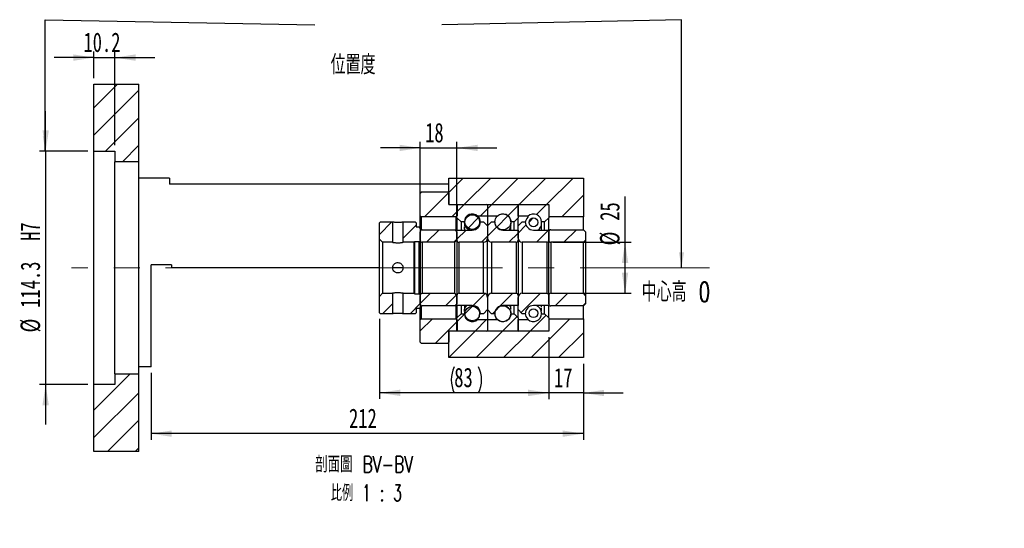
# Paper-space layout 'MBCK25L-H' of a CAD drawing. Header units: millimetres. Extents: x 18 to 332, y 11 to 190.
# Tile 4 of 5: x 171 to 332, y 11 to 94. Entities that reach past the tile are written whole.
import ezdxf

# ---------------------------------------------------------------- set-up
doc = ezdxf.new("R2010")
doc.units = ezdxf.units.MM
doc.linetypes.add('CENTERX2', pattern=[20.32, 12.7, -2.54, 2.54, -2.54])
doc.layers.add('圖層0', color=7, linetype='Continuous')
doc.styles.add('SLDTEXTSTYLE0', font='TXT', dxfattribs={"width": 0.7})
doc.styles.add('SLDTEXTSTYLE1', font='TXT', dxfattribs={"width": 0.7, "bigfont": 'bigfont'})
doc.styles.add('SLDTEXTSTYLE4', font='TXT', dxfattribs={"width": 0.625, "bigfont": 'bigfont'})
doc.dimstyles.new('SLDDIMSTYLE1', dxfattribs={"dimtxt": 0.18, "dimasz": 2.5, "dimexe": 0, "dimexo": 0.0625, "dimgap": 0, "dimtad": 0, "dimtih": 1, "dimtoh": 1, "dimdec": 0, "dimrnd": 1e-09, "dimzin": 0, "dimdsep": 46, "dimtxsty": 'Standard', "dimsah": 1, "dimcen": 0.09, "dimadec": 0, "dimazin": 0, "dimtfac": 2.5, "dimtdec": 0, "dimtofl": 0, "dimtmove": 0, "dimatfit": 3, "dimfxl": 1, "dimfrac": 2, "dimtolj": 1, "dimtzin": 0, "dimarcsym": 0})
doc.dimstyles.new('SLDDIMSTYLE4', dxfattribs={"dimtxt": 3.389974, "dimasz": 2.5, "dimexe": 0, "dimexo": 0.0625, "dimgap": 0.847493, "dimtad": 1, "dimlfac": 3, "dimrnd": 1e-09, "dimzin": 12, "dimdsep": 46, "dimtxsty": 'SLDTEXTSTYLE0', "dimsah": 1, "dimcen": 0.09, "dimadec": 0, "dimazin": 3, "dimtfac": 1, "dimtmove": 0, "dimatfit": 0, "dimfxl": 1, "dimfrac": 2, "dimtolj": 1, "dimtzin": 12, "dimarcsym": 0})
doc.dimstyles.new('SLDDIMSTYLE5', dxfattribs={"dimtxt": 3.389974, "dimasz": 2.5, "dimexe": 0, "dimexo": 0.0625, "dimgap": 0.847493, "dimtad": 1, "dimdec": 1, "dimlfac": 3, "dimrnd": 1e-09, "dimzin": 12, "dimdsep": 46, "dimtxsty": 'SLDTEXTSTYLE0', "dimsah": 1, "dimcen": 0.09, "dimadec": 0, "dimazin": 3, "dimtfac": 1, "dimtdec": 1, "dimtmove": 0, "dimatfit": 0, "dimfxl": 1, "dimfrac": 2, "dimtolj": 1, "dimtzin": 12, "dimarcsym": 0})
doc.dimstyles.new('SLDDIMSTYLE6', dxfattribs={"dimtxt": 3.389974, "dimasz": 2.5, "dimexe": 0, "dimexo": 0.0625, "dimgap": 0.847493, "dimtad": 1, "dimlfac": 3, "dimrnd": 1e-09, "dimzin": 12, "dimdsep": 46, "dimtxsty": 'SLDTEXTSTYLE0', "dimsah": 1, "dimcen": 0.09, "dimadec": 0, "dimazin": 3, "dimtfac": 1, "dimtofl": 0, "dimtmove": 0, "dimatfit": 3, "dimfxl": 1, "dimfrac": 2, "dimtolj": 1, "dimtzin": 12, "dimarcsym": 0})

# ---------------------------------------------------------------- blocks, each defined once
blk = doc.blocks.new('_D_61')
at = {"layer": '圖層0', "color": 7}
for p, q in [((175.34, 72.87), (175.34, 79.39)), ((182.24, 72.87), (174.34, 72.87)), ((175.34, 72.87), (175.34, 34.77)), ((182.24, 34.77), (174.34, 34.77)), ((175.34, 34.77), (175.34, 28.25))]:
    blk.add_line(p, q, dxfattribs=at)
for points in [[(175.34, 72.87), (175.86, 76.26), (174.82, 76.26)], [(175.34, 34.77), (174.82, 31.38), (175.86, 31.38)]]:
    blk.add_solid(points, dxfattribs=at)
at = {"layer": '圖層0', "color": 7, "char_height": 3.175, "attachment_point": 1, "rotation": 90, "style": 'SLDTEXTSTYLE0'}
for s, insert in [('H7', (171.24, 58.21)), ('114.3', (171.24, 47.28)), ('%%c', (171.24, 43.26))]:
    blk.add_mtext(s, dxfattribs=dict(at, insert=insert))
blk = doc.blocks.new('_D_62')
at = {"layer": '圖層0', "color": 7}
for p, q in [((183.24, 84.82), (183.24, 89.15)), ((186.64, 73.87), (186.64, 89.15)), ((183.24, 88.15), (176.72, 88.15)), ((183.24, 88.15), (186.64, 88.15)), ((186.64, 88.15), (193.16, 88.15))]:
    blk.add_line(p, q, dxfattribs=at)
for points in [[(183.24, 88.15), (179.85, 88.68), (179.85, 87.63)], [(186.64, 88.15), (190.03, 87.63), (190.03, 88.68)]]:
    blk.add_solid(points, dxfattribs=at)
at = {"layer": '圖層0', "color": 7, "insert": (181.52, 92.25), "char_height": 3.175, "attachment_point": 1, "style": 'SLDTEXTSTYLE0'}
blk.add_mtext('10.2', dxfattribs=at)
blk = doc.blocks.new('_D_63')
at = {"layer": '圖層0', "color": 7}
for p, q in [((236.57, 60.7), (236.57, 74.4)), ((242.57, 60.7), (242.57, 74.4)), ((236.57, 73.4), (230.05, 73.4)), ((236.57, 73.4), (242.57, 73.4)), ((242.57, 73.4), (249.09, 73.4))]:
    blk.add_line(p, q, dxfattribs=at)
for points in [[(236.57, 73.4), (233.18, 73.92), (233.18, 72.88)], [(242.57, 73.4), (245.96, 72.88), (245.96, 73.92)]]:
    blk.add_solid(points, dxfattribs=at)
at = {"layer": '圖層0', "color": 7, "insert": (237.37, 77.49), "char_height": 3.175, "attachment_point": 1, "style": 'SLDTEXTSTYLE0'}
blk.add_mtext('18', dxfattribs=at)
blk = doc.blocks.new('_D_64')
at = {"layer": '圖層0', "color": 7}
for p, q in [((270.05, 57.99), (270.05, 65.48)), ((258.24, 57.99), (271.05, 57.99)), ((270.05, 49.65), (270.05, 57.99)), ((258.24, 49.65), (271.05, 49.65))]:
    blk.add_line(p, q, dxfattribs=at)
for points in [[(270.05, 57.99), (269.52, 54.6), (270.57, 54.6)], [(270.05, 49.65), (270.57, 53.04), (269.52, 53.04)]]:
    blk.add_solid(points, dxfattribs=at)
at = {"layer": '圖層0', "color": 7, "char_height": 3.175, "attachment_point": 1, "rotation": 90, "style": 'SLDTEXTSTYLE0'}
for s, insert in [('25', (265.95, 61.5)), ('%%c', (265.95, 57.48))]:
    blk.add_mtext(s, dxfattribs=dict(at, insert=insert))
blk = doc.blocks.new('_D_65')
at = {"layer": '圖層0', "color": 7}
for p, q in [((229.91, 45.49), (229.91, 32.4)), ((257.57, 42.49), (257.57, 32.4)), ((257.57, 33.4), (229.91, 33.4))]:
    blk.add_line(p, q, dxfattribs=at)
for centre, start, end in [((246.37, 35.52), 153.4349, 206.5651), ((241.87, 35.52), 333.4349, 26.5651)]:
    blk.add_arc(centre, 4.73, start, end, dxfattribs=at)
for points in [[(229.91, 33.4), (233.3, 32.88), (233.3, 33.92)], [(257.57, 33.4), (254.18, 33.92), (254.18, 32.88)]]:
    blk.add_solid(points, dxfattribs=at)
at = {"layer": '圖層0', "color": 7, "insert": (242.13, 37.5), "char_height": 3.175, "attachment_point": 1, "style": 'SLDTEXTSTYLE0'}
blk.add_mtext('83', dxfattribs=at)
blk = doc.blocks.new('_D_66')
at = {"layer": '圖層0', "color": 7}
for p, q in [((257.57, 42.49), (257.57, 32.37)), ((263.24, 38.15), (263.24, 32.37)), ((257.57, 33.37), (251.05, 33.37)), ((263.24, 33.37), (257.57, 33.37)), ((263.24, 33.37), (269.76, 33.37))]:
    blk.add_line(p, q, dxfattribs=at)
for points in [[(257.57, 33.37), (254.18, 33.89), (254.18, 32.85)], [(263.24, 33.37), (266.63, 32.85), (266.63, 33.89)]]:
    blk.add_solid(points, dxfattribs=at)
at = {"layer": '圖層0', "color": 7, "insert": (258.43, 37.46), "char_height": 3.175, "attachment_point": 1, "style": 'SLDTEXTSTYLE0'}
blk.add_mtext('17', dxfattribs=at)
blk = doc.blocks.new('_D_67')
at = {"layer": '圖層0', "color": 7}
for p, q in [((263.24, 38.15), (263.24, 25.73)), ((192.57, 36.65), (192.57, 25.73)), ((263.24, 26.73), (192.57, 26.73))]:
    blk.add_line(p, q, dxfattribs=at)
for points in [[(192.57, 26.73), (195.96, 26.21), (195.96, 27.25)], [(263.24, 26.73), (259.85, 27.25), (259.85, 26.21)]]:
    blk.add_solid(points, dxfattribs=at)
at = {"layer": '圖層0', "color": 7, "insert": (224.93, 30.83), "char_height": 3.175, "attachment_point": 1, "style": 'SLDTEXTSTYLE0'}
blk.add_mtext('212', dxfattribs=at)
blk = doc.blocks.new('SW_NOTE_19')
at = {"layer": '圖層0', "color": 0, "char_height": 2.6458, "attachment_point": 2}
for s, insert, style in [('\\M+19655\\M+196CA\\M+19AA4 BV-BV', (9.88, 3.41), 'SLDTEXTSTYLE1'), ('\\M+194E4\\M+197E1 1 : 3', (10.25, -1.26), 'SLDTEXTSTYLE4')]:
    blk.add_mtext(s, dxfattribs=dict(at, insert=insert, style=style))

psp = doc.layouts.new('MBCK25L-H')

# ---------------------------------------------------------------- hatches: boundary and pattern name
at = {"linetype": 'Continuous', "lineweight": 18}
h = psp.add_hatch(dxfattribs=at)
h.set_pattern_fill('ANSI31', style=0)
edge = h.paths.add_edge_path(flags=0)
edge.add_arc((242.673, 64.0537), 0.1, 90, 180)
edge.add_line((242.573, 64.0537), (242.573, 61.9871))
edge.add_line((242.573, 61.9871), (243.2396, 61.3204))
edge.add_line((243.2396, 61.3204), (243.7813, 61.3204))
edge.add_arc((245.073, 61.3204), 1.2917, 47.348118, 180, ccw=False)
edge.add_line((245.9481, 62.2704), (247.573, 62.2704))
edge.add_line((247.573, 62.2704), (247.573, 64.0537))
edge.add_arc((247.473, 64.0537), 0.1, 0, 90)
edge.add_line((247.473, 64.1537), (242.673, 64.1537))
h = psp.add_hatch(dxfattribs=at)
h.set_pattern_fill('ANSI31', style=0)
edge = h.paths.add_edge_path(flags=0)
edge.add_arc((252.473, 64.0537), 0.1, 0, 90)
edge.add_line((252.473, 64.1537), (247.673, 64.1537))
edge.add_arc((247.673, 64.0537), 0.1, 90, 180)
edge.add_line((247.573, 64.0537), (247.573, 62.2704))
edge.add_line((247.573, 62.2704), (249.1978, 62.2704))
edge.add_arc((250.073, 61.3204), 1.2917, 0, 132.651882, ccw=False)
edge.add_line((251.3646, 61.3204), (251.9063, 61.3204))
edge.add_line((251.9063, 61.3204), (252.573, 61.9871))
edge.add_line((252.573, 61.9871), (252.573, 64.0537))
h = psp.add_hatch(dxfattribs=at)
h.set_pattern_fill('ANSI31', style=0)
edge = h.paths.add_edge_path(flags=0)
edge.add_arc((257.473, 64.0537), 0.1, 0, 90)
edge.add_line((257.473, 64.1537), (252.673, 64.1537))
edge.add_arc((252.673, 64.0537), 0.1, 90, 180)
edge.add_line((252.573, 64.0537), (252.573, 62.2704))
edge.add_line((252.573, 62.2704), (254.1978, 62.2704))
edge.add_arc((255.073, 61.3204), 1.2917, 0, 132.651882, ccw=False)
edge.add_line((256.3646, 61.3204), (256.9063, 61.3204))
edge.add_line((256.9063, 61.3204), (257.573, 61.9871))
edge.add_line((257.573, 61.9871), (257.573, 64.0537))
h = psp.add_hatch(dxfattribs=at)
h.set_pattern_fill('ANSI31', style=0)
h.paths.add_polyline_path([(232.0563, 61.3204), (230.073, 61.3204), (229.9063, 61.1537), (229.9063, 58.4871), (230.4063, 57.9871), (232.0563, 57.9871)], flags=0)
h = psp.add_hatch(dxfattribs=at)
h.set_pattern_fill('ANSI31', style=0)
h.paths.add_polyline_path([(236.4063, 60.4871), (235.9063, 60.4871), (235.9063, 61.1537), (235.7396, 61.3204), (233.7563, 61.3204), (233.7563, 57.9871), (235.573, 57.9871), (235.6563, 58.0704), (236.4063, 58.0704), (236.573, 58.2371), (236.573, 60.3204)], flags=0)
h = psp.add_hatch(dxfattribs=at)
h.set_pattern_fill('ANSI31', style=0)
edge = h.paths.add_edge_path(flags=0)
edge.add_line((247.573, 60.6537), (246.9063, 61.3204))
edge.add_line((246.9063, 61.3204), (246.4063, 61.3204))
edge.add_arc((245.073, 61.3204), 1.3333, 270, 360, ccw=False)
edge.add_line((245.073, 59.9871), (242.573, 59.9871))
edge.add_line((242.573, 59.9871), (242.573, 58.3204))
edge.add_arc((242.9063, 58.3204), 0.3333, 180, 270)
edge.add_line((242.9063, 57.9871), (246.9063, 57.9871))
edge.add_arc((246.9063, 58.6537), 0.6667, 270, 360)
edge.add_line((247.573, 58.6537), (247.573, 60.6537))
h = psp.add_hatch(dxfattribs=at)
h.set_pattern_fill('ANSI31', style=0)
edge = h.paths.add_edge_path(flags=0)
edge.add_arc((245.073, 61.2973), 1.197, 0, 360)
h = psp.add_hatch(dxfattribs=at)
h.set_pattern_fill('ANSI31', style=0)
edge = h.paths.add_edge_path(flags=0)
edge.add_line((248.2396, 61.3204), (247.573, 60.6537))
edge.add_line((247.573, 60.6537), (247.573, 58.6537))
edge.add_arc((248.2396, 58.6537), 0.6667, 180, 270)
edge.add_line((248.2396, 57.9871), (252.2396, 57.9871))
edge.add_arc((252.2396, 58.3204), 0.3333, 270, 360)
edge.add_line((252.573, 58.3204), (252.573, 59.9871))
edge.add_line((252.573, 59.9871), (250.073, 59.9871))
edge.add_arc((250.073, 61.3204), 1.3333, 180, 270, ccw=False)
edge.add_line((248.7396, 61.3204), (248.2396, 61.3204))
h = psp.add_hatch(dxfattribs=at)
h.set_pattern_fill('ANSI31', style=0)
edge = h.paths.add_edge_path(flags=0)
edge.add_arc((250.073, 61.3155), 1.3056, 0, 360)
h = psp.add_hatch(dxfattribs=at)
h.set_pattern_fill('ANSI31', style=0)
edge = h.paths.add_edge_path(flags=0)
edge.add_line((253.2396, 61.3204), (252.573, 60.6537))
edge.add_line((252.573, 60.6537), (252.573, 58.6537))
edge.add_arc((253.2396, 58.6537), 0.6667, 180, 270)
edge.add_line((253.2396, 57.9871), (257.2396, 57.9871))
edge.add_arc((257.2396, 58.3204), 0.3333, 270, 360)
edge.add_line((257.573, 58.3204), (257.573, 59.9871))
edge.add_line((257.573, 59.9871), (255.073, 59.9871))
edge.add_arc((255.073, 61.3204), 1.3333, 180, 270, ccw=False)
edge.add_line((253.7396, 61.3204), (253.2396, 61.3204))
h = psp.add_hatch(dxfattribs=at)
h.set_pattern_fill('ANSI31', style=0)
edge = h.paths.add_edge_path(flags=0)
edge.add_arc((255.073, 61.2365), 0.7261, 0, 360)
h = psp.add_hatch(dxfattribs=at)
h.set_pattern_fill('ANSI31', style=0)
edge = h.paths.add_edge_path(flags=0)
edge.add_line((257.9063, 57.9871), (263.2396, 57.9871))
edge.add_line((263.2396, 57.9871), (263.573, 58.3204))
edge.add_line((263.573, 58.3204), (263.573, 59.7037))
edge.add_line((263.573, 59.7037), (263.2396, 60.0371))
edge.add_line((263.2396, 60.0371), (257.9063, 60.0371))
edge.add_arc((257.9063, 59.7037), 0.3333, 90, 180)
edge.add_line((257.573, 59.7037), (257.573, 58.3204))
edge.add_arc((257.9063, 58.3204), 0.3333, 180, 270)
h = psp.add_hatch(dxfattribs=at)
h.set_pattern_fill('ANSI31', style=0)
h.paths.add_polyline_path([(229.9063, 49.1537), (229.9063, 46.4871), (230.073, 46.3204), (232.0563, 46.3204), (232.0563, 49.6537), (230.4063, 49.6537)], flags=0)
h = psp.add_hatch(dxfattribs=at)
h.set_pattern_fill('ANSI31', style=0)
h.paths.add_polyline_path([(235.9063, 47.1537), (236.4063, 47.1537), (236.573, 47.3204), (236.573, 49.4037), (236.4063, 49.5704), (235.6563, 49.5704), (235.573, 49.6537), (233.7563, 49.6537), (233.7563, 46.3204), (235.7396, 46.3204), (235.9063, 46.4871)], flags=0)
h = psp.add_hatch(dxfattribs=at)
h.set_pattern_fill('ANSI31', style=0)
edge = h.paths.add_edge_path(flags=0)
edge.add_line((246.9063, 46.3204), (247.573, 46.9871))
edge.add_line((247.573, 46.9871), (247.573, 48.9871))
edge.add_arc((246.9063, 48.9871), 0.6667, 360, 450)
edge.add_line((246.9063, 49.6537), (242.9063, 49.6537))
edge.add_arc((242.9063, 49.3204), 0.3333, 90, 180)
edge.add_line((242.573, 49.3204), (242.573, 47.6537))
edge.add_line((242.573, 47.6537), (245.073, 47.6537))
edge.add_arc((245.073, 46.3204), 1.3333, 0, 90, ccw=False)
edge.add_line((246.4063, 46.3204), (246.9063, 46.3204))
h = psp.add_hatch(dxfattribs=at)
h.set_pattern_fill('ANSI31', style=0)
edge = h.paths.add_edge_path(flags=0)
edge.add_line((247.573, 46.9871), (248.2396, 46.3204))
edge.add_line((248.2396, 46.3204), (248.7396, 46.3204))
edge.add_arc((250.073, 46.3204), 1.3333, 90, 180, ccw=False)
edge.add_line((250.073, 47.6537), (252.573, 47.6537))
edge.add_line((252.573, 47.6537), (252.573, 49.3204))
edge.add_arc((252.2396, 49.3204), 0.3333, 0, 90)
edge.add_line((252.2396, 49.6537), (248.2396, 49.6537))
edge.add_arc((248.2396, 48.9871), 0.6667, 90, 180)
edge.add_line((247.573, 48.9871), (247.573, 46.9871))
h = psp.add_hatch(dxfattribs=at)
h.set_pattern_fill('ANSI31', style=0)
edge = h.paths.add_edge_path(flags=0)
edge.add_line((252.573, 46.9871), (253.2396, 46.3204))
edge.add_line((253.2396, 46.3204), (253.7396, 46.3204))
edge.add_arc((255.073, 46.3204), 1.3333, 90, 180, ccw=False)
edge.add_line((255.073, 47.6537), (257.573, 47.6537))
edge.add_line((257.573, 47.6537), (257.573, 49.3204))
edge.add_arc((257.2396, 49.3204), 0.3333, 0, 90)
edge.add_line((257.2396, 49.6537), (253.2396, 49.6537))
edge.add_arc((253.2396, 48.9871), 0.6667, 90, 180)
edge.add_line((252.573, 48.9871), (252.573, 46.9871))
h = psp.add_hatch(dxfattribs=at)
h.set_pattern_fill('ANSI31', style=0)
edge = h.paths.add_edge_path(flags=0)
edge.add_line((263.573, 47.9371), (263.573, 49.3204))
edge.add_line((263.573, 49.3204), (263.2396, 49.6537))
edge.add_line((263.2396, 49.6537), (257.9063, 49.6537))
edge.add_arc((257.9063, 49.3204), 0.3333, 90, 180)
edge.add_line((257.573, 49.3204), (257.573, 47.9371))
edge.add_arc((257.9063, 47.9371), 0.3333, 180, 270)
edge.add_line((257.9063, 47.6037), (263.2396, 47.6037))
edge.add_line((263.2396, 47.6037), (263.573, 47.9371))
h = psp.add_hatch(dxfattribs=at)
h.set_pattern_fill('ANSI31', style=0)
edge = h.paths.add_edge_path(flags=0)
edge.add_arc((245.073, 46.3434), 1.197, 0, 360)
h = psp.add_hatch(dxfattribs=at)
h.set_pattern_fill('ANSI31', style=0)
edge = h.paths.add_edge_path(flags=0)
edge.add_arc((250.073, 46.3253), 1.3056, 0, 360)
h = psp.add_hatch(dxfattribs=at)
h.set_pattern_fill('ANSI31', style=0)
edge = h.paths.add_edge_path(flags=0)
edge.add_arc((255.073, 46.4042), 0.7261, 0, 360)
h = psp.add_hatch(dxfattribs=at)
h.set_pattern_fill('ANSI31', style=0)
edge = h.paths.add_edge_path(flags=0)
edge.add_arc((242.673, 43.5871), 0.1, 180, 270)
edge.add_line((242.673, 43.4871), (247.473, 43.4871))
edge.add_arc((247.473, 43.5871), 0.1, 270, 360)
edge.add_line((247.573, 43.5871), (247.573, 45.3704))
edge.add_line((247.573, 45.3704), (245.9481, 45.3704))
edge.add_arc((245.073, 46.3204), 1.2917, 180, 312.651882, ccw=False)
edge.add_line((243.7813, 46.3204), (243.2396, 46.3204))
edge.add_line((243.2396, 46.3204), (242.573, 45.6537))
edge.add_line((242.573, 45.6537), (242.573, 43.5871))
h = psp.add_hatch(dxfattribs=at)
h.set_pattern_fill('ANSI31', style=0)
edge = h.paths.add_edge_path(flags=0)
edge.add_arc((252.473, 43.5871), 0.1, 270, 360)
edge.add_line((252.573, 43.5871), (252.573, 45.6537))
edge.add_line((252.573, 45.6537), (251.9063, 46.3204))
edge.add_line((251.9063, 46.3204), (251.3646, 46.3204))
edge.add_arc((250.073, 46.3204), 1.2917, 227.348118, 360, ccw=False)
edge.add_line((249.1978, 45.3704), (247.573, 45.3704))
edge.add_line((247.573, 45.3704), (247.573, 43.5871))
edge.add_arc((247.673, 43.5871), 0.1, 180, 270)
edge.add_line((247.673, 43.4871), (252.473, 43.4871))
h = psp.add_hatch(dxfattribs=at)
h.set_pattern_fill('ANSI31', style=0)
edge = h.paths.add_edge_path(flags=0)
edge.add_arc((257.473, 43.5871), 0.1, 270, 360)
edge.add_line((257.573, 43.5871), (257.573, 45.6537))
edge.add_line((257.573, 45.6537), (256.9063, 46.3204))
edge.add_line((256.9063, 46.3204), (256.3646, 46.3204))
edge.add_arc((255.073, 46.3204), 1.2917, 227.348118, 360, ccw=False)
edge.add_line((254.1978, 45.3704), (252.573, 45.3704))
edge.add_line((252.573, 45.3704), (252.573, 43.5871))
edge.add_arc((252.673, 43.5871), 0.1, 180, 270)
edge.add_line((252.673, 43.4871), (257.473, 43.4871))
at = {"layer": '圖層0', "linetype": 'Continuous', "lineweight": 18}
h = psp.add_hatch(dxfattribs=at)
h.set_pattern_fill('ANSI31', color=256, style=0)
h.paths.add_polyline_path([(190.573, 83.8204), (183.2396, 83.8204), (183.2396, 72.8704), (186.6396, 72.8704), (186.6396, 71.1537), (190.573, 71.1537)], flags=0)
h = psp.add_hatch(dxfattribs=at)
h.set_pattern_fill('ANSI31', color=256, style=0)
h.paths.add_polyline_path([(263.2396, 62.1537), (263.2396, 68.4871), (241.2396, 68.4871), (241.2396, 64.1537), (257.573, 64.1537), (257.573, 62.1537)], flags=0)
h = psp.add_hatch(dxfattribs=at)
h.set_pattern_fill('ANSI31', color=256, style=0)
edge = h.paths.add_edge_path(flags=0)
edge.add_line((236.573, 65.9871), (236.573, 62.3204))
edge.add_line((236.573, 62.3204), (236.7396, 62.1537))
edge.add_line((236.7396, 62.1537), (242.4563, 62.1537))
edge.add_line((242.4563, 62.1537), (242.623, 62.3204))
edge.add_line((242.623, 62.3204), (242.623, 63.9871))
edge.add_line((242.623, 63.9871), (242.4563, 64.1537))
edge.add_line((242.4563, 64.1537), (241.373, 64.1537))
edge.add_arc((241.373, 64.2871), 0.1333, 180, 270, ccw=False)
edge.add_line((241.2396, 64.2871), (241.2396, 65.9871))
edge.add_line((241.2396, 65.9871), (241.073, 66.1537))
edge.add_line((241.073, 66.1537), (236.7396, 66.1537))
edge.add_line((236.7396, 66.1537), (236.573, 65.9871))
h = psp.add_hatch(dxfattribs=at)
h.set_pattern_fill('ANSI31', color=256, style=0)
edge = h.paths.add_edge_path(flags=0)
edge.add_line((236.9063, 57.9871), (242.2396, 57.9871))
edge.add_line((242.2396, 57.9871), (242.573, 58.3204))
edge.add_line((242.573, 58.3204), (242.573, 59.7037))
edge.add_line((242.573, 59.7037), (242.2396, 60.0371))
edge.add_line((242.2396, 60.0371), (236.9063, 60.0371))
edge.add_arc((236.9063, 59.7037), 0.3333, 90, 180)
edge.add_line((236.573, 59.7037), (236.573, 58.3204))
edge.add_arc((236.9063, 58.3204), 0.3333, 180, 270)
h = psp.add_hatch(dxfattribs=at)
h.set_pattern_fill('ANSI31', color=256, style=0)
edge = h.paths.add_edge_path(flags=0)
edge.add_line((242.573, 47.9371), (242.573, 49.3204))
edge.add_line((242.573, 49.3204), (242.2396, 49.6537))
edge.add_line((242.2396, 49.6537), (236.9063, 49.6537))
edge.add_arc((236.9063, 49.3204), 0.3333, 90, 180)
edge.add_line((236.573, 49.3204), (236.573, 47.9371))
edge.add_arc((236.9063, 47.9371), 0.3333, 180, 270)
edge.add_line((236.9063, 47.6037), (242.2396, 47.6037))
edge.add_line((242.2396, 47.6037), (242.573, 47.9371))
h = psp.add_hatch(dxfattribs=at)
h.set_pattern_fill('ANSI31', color=256, style=0)
edge = h.paths.add_edge_path(flags=0)
edge.add_line((242.4563, 45.4871), (236.7396, 45.4871))
edge.add_line((236.7396, 45.4871), (236.573, 45.3204))
edge.add_line((236.573, 45.3204), (236.573, 41.6537))
edge.add_line((236.573, 41.6537), (236.7396, 41.4871))
edge.add_line((236.7396, 41.4871), (241.073, 41.4871))
edge.add_line((241.073, 41.4871), (241.2396, 41.6537))
edge.add_line((241.2396, 41.6537), (241.2396, 43.3537))
edge.add_arc((241.373, 43.3537), 0.1333, 90, 180, ccw=False)
edge.add_line((241.373, 43.4871), (242.4563, 43.4871))
edge.add_line((242.4563, 43.4871), (242.623, 43.6537))
edge.add_line((242.623, 43.6537), (242.623, 45.3204))
edge.add_line((242.623, 45.3204), (242.4563, 45.4871))
h = psp.add_hatch(dxfattribs=at)
h.set_pattern_fill('ANSI31', color=256, style=0)
h.paths.add_polyline_path([(263.2396, 39.1537), (263.2396, 45.4871), (257.573, 45.4871), (257.573, 43.4871), (241.2396, 43.4871), (241.2396, 39.1537)], flags=0)
h = psp.add_hatch(dxfattribs=at)
h.set_pattern_fill('ANSI31', color=256, style=0)
h.paths.add_polyline_path([(183.2396, 23.8204), (190.573, 23.8204), (190.573, 36.487), (186.6396, 36.487), (186.6396, 34.7704), (183.2396, 34.7704)], flags=0)

# ---------------------------------------------------------------- linework, layer by layer
at = {"color": 7, "linetype": 'Continuous', "lineweight": 25}
for p, q in [((183.2396, 72.8704), (183.2396, 83.8204)), ((183.2396, 83.8204), (190.573, 83.8204)), ((190.573, 71.1537), (190.573, 83.8204)), ((183.2396, 72.8704), (186.6396, 72.8704)), ((183.2396, 34.7704), (183.2396, 72.8704)), ((186.6396, 72.8704), (186.6396, 71.1537)), ((190.573, 71.1537), (186.6396, 71.1537)), ((186.6396, 36.487), (186.6396, 71.1537)), ((190.573, 36.487), (190.573, 71.1537)), ((195.573, 68.4871), (190.573, 68.4871)), ((195.573, 68.4871), (195.573, 67.4871)), ((241.2396, 64.1537), (241.2396, 68.4871)), ((241.2396, 68.4871), (263.2396, 68.4871)), ((263.2396, 68.4871), (263.2396, 62.1537)), ((241.2396, 67.4871), (195.573, 67.4871)), ((236.7396, 66.1537), (236.573, 65.9871)), ((236.573, 62.3204), (236.573, 65.9871)), ((241.073, 66.1537), (236.7396, 66.1537)), ((241.2396, 65.9871), (241.073, 66.1537)), ((241.2396, 65.9871), (241.2396, 64.287)), ((241.2396, 64.1537), (257.573, 64.1537)), ((241.373, 64.1537), (242.4563, 64.1537)), ((242.623, 63.9871), (242.4563, 64.1537)), ((242.573, 61.987), (242.573, 64.0537)), ((242.623, 63.9871), (242.623, 62.3204)), ((242.673, 64.1537), (247.473, 64.1537)), ((247.573, 64.0537), (247.573, 62.2704)), ((247.673, 64.1537), (252.473, 64.1537)), ((252.573, 62.2704), (252.573, 64.0537)), ((252.573, 64.0537), (252.573, 61.987)), ((252.673, 64.1537), (257.473, 64.1537)), ((257.573, 64.1537), (257.573, 62.1537)), ((257.573, 64.0537), (257.573, 61.987)), ((230.073, 61.3204), (229.9063, 61.1537)), ((230.073, 61.3204), (232.0563, 61.3204)), ((232.0563, 61.3204), (232.0563, 57.9871)), ((233.7563, 57.9871), (233.7563, 61.3204)), ((233.7563, 61.3204), (235.7396, 61.3204)), ((235.9063, 61.1537), (235.7396, 61.3204)), ((236.573, 62.3204), (236.7396, 62.1537)), ((236.573, 60.3204), (236.573, 62.3204)), ((242.4563, 62.1537), (236.7396, 62.1537)), ((236.7396, 62.1537), (236.7396, 59.9924)), ((242.4563, 62.1537), (242.623, 62.3204)), ((242.4563, 59.8204), (242.4563, 62.1537)), ((243.2396, 61.3204), (242.573, 61.987)), ((242.573, 61.987), (242.573, 59.9871)), ((243.2396, 61.3204), (243.2396, 59.9871)), ((243.7813, 61.3204), (243.2396, 61.3204)), ((243.7813, 61.3204), (243.7813, 61.316)), ((245.9481, 62.2704), (245.9481, 62.2646)), ((247.573, 62.2704), (245.9481, 62.2704)), ((246.4063, 61.3204), (246.9063, 61.3204)), ((246.9063, 61.3204), (247.573, 60.6537)), ((247.573, 62.2704), (247.573, 60.6537)), ((249.1978, 62.2704), (247.573, 62.2704)), ((247.573, 60.6537), (248.2396, 61.3204)), ((248.2396, 61.3204), (248.7396, 61.3204)), ((248.7766, 61.1603), (248.7607, 61.0844)), ((251.9063, 61.3204), (251.3646, 61.3204)), ((252.573, 61.987), (251.9063, 61.3204)), ((251.9063, 59.9871), (251.9063, 61.3204)), ((254.1978, 62.2704), (252.573, 62.2704)), ((252.573, 60.6537), (252.573, 61.987)), ((252.573, 60.6537), (253.2396, 61.3204)), ((253.2396, 61.3204), (253.7396, 61.3204)), ((254.1978, 62.0994), (254.1978, 62.2704)), ((256.3646, 61.1725), (256.3646, 61.3204)), ((256.9063, 61.3204), (256.3646, 61.3204)), ((257.573, 61.987), (256.9063, 61.3204)), ((256.9063, 59.9871), (256.9063, 61.3204)), ((263.2396, 62.1537), (257.573, 62.1537)), ((257.573, 59.9871), (257.573, 61.987)), ((263.2396, 60.0371), (263.2396, 62.1537)), ((229.9063, 58.4871), (229.9063, 61.1537)), ((235.9063, 61.1537), (235.9063, 60.4871)), ((235.9063, 60.4871), (236.4063, 60.4871)), ((236.573, 60.3204), (236.4063, 60.4871)), ((236.573, 60.3204), (236.573, 58.2371)), ((236.573, 58.3204), (236.573, 59.7037)), ((236.9063, 60.0371), (242.2396, 60.0371)), ((242.573, 59.7037), (242.2396, 60.0371)), ((242.573, 59.9871), (245.073, 59.9871)), ((242.573, 58.3204), (242.573, 59.9871)), ((242.573, 59.7037), (242.573, 58.3204)), ((243.7813, 60.9666), (243.7813, 60.647)), ((243.7813, 60.1727), (243.7813, 59.9871)), ((247.573, 60.6537), (247.573, 58.6537)), ((250.073, 59.9871), (252.573, 59.9871)), ((251.3646, 60.9571), (251.3646, 61.1251)), ((251.3646, 59.9871), (251.3646, 60.5177)), ((252.573, 58.6537), (252.573, 60.6537)), ((252.573, 59.9871), (252.573, 58.3204)), ((255.073, 59.9871), (257.573, 59.9871)), ((256.2764, 60.4292), (256.2521, 60.4776)), ((256.3646, 59.9871), (256.3646, 60.7693)), ((257.573, 59.9871), (257.573, 58.3204)), ((257.573, 58.3204), (257.573, 59.7037)), ((257.9063, 60.0371), (263.2396, 60.0371)), ((263.573, 59.7037), (263.2396, 60.0371)), ((263.573, 59.7037), (263.573, 58.3204)), ((229.9063, 58.4871), (230.4063, 57.9871)), ((229.9063, 49.1537), (229.9063, 58.4871)), ((230.4063, 57.9871), (230.4063, 49.6537)), ((232.0563, 57.9871), (230.4063, 57.9871)), ((235.573, 57.9871), (233.7563, 57.9871)), ((235.573, 57.9871), (235.6563, 58.0704)), ((235.573, 49.6537), (235.573, 57.9871)), ((236.4063, 58.0704), (235.6563, 58.0704)), ((235.6563, 58.0704), (235.6563, 49.5704)), ((236.4063, 58.0704), (236.573, 58.2371)), ((236.4063, 49.5704), (236.4063, 58.0704)), ((236.573, 58.2371), (236.573, 49.4037)), ((236.9063, 57.9871), (236.9063, 49.6537)), ((242.2396, 57.9871), (236.9063, 57.9871)), ((242.2396, 57.9871), (242.573, 58.3204)), ((242.2396, 49.6537), (242.2396, 57.9871)), ((242.573, 58.3204), (242.573, 49.3204)), ((242.9063, 49.6537), (242.9063, 57.9871)), ((246.9063, 57.9871), (242.9063, 57.9871)), ((246.9063, 49.6537), (246.9063, 57.9871)), ((247.573, 48.9871), (247.573, 58.6537)), ((248.2396, 57.9871), (248.2396, 49.6537)), ((252.2396, 57.9871), (248.2396, 57.9871)), ((252.2396, 57.9871), (252.2396, 49.6537)), ((252.573, 58.3204), (252.573, 49.3204)), ((253.2396, 57.9871), (253.2396, 49.6537)), ((257.2396, 57.9871), (253.2396, 57.9871)), ((257.2396, 57.9871), (257.2396, 49.6537)), ((257.573, 49.3204), (257.573, 58.3204)), ((257.9063, 57.9871), (257.9063, 49.6537)), ((263.2396, 57.9871), (257.9063, 57.9871)), ((263.2396, 57.9871), (263.573, 58.3204)), ((263.2396, 49.6537), (263.2396, 57.9871)), ((263.573, 58.3204), (263.573, 49.3204)), ((195.9063, 54.3204), (192.573, 54.3204)), ((192.573, 37.6537), (192.573, 54.3204)), ((195.9063, 54.3204), (195.9063, 53.8204)), ((229.9063, 53.8204), (195.9063, 53.8204)), ((233.7452, 53.8204), (232.0563, 53.8204)), ((230.4063, 49.6537), (229.9063, 49.1537)), ((229.9063, 46.4871), (229.9063, 49.1537)), ((230.4063, 49.6537), (232.0563, 49.6537)), ((232.0563, 49.6537), (232.0563, 46.3204)), ((233.7563, 49.6537), (235.573, 49.6537)), ((233.7563, 46.3204), (233.7563, 49.6537)), ((235.6563, 49.5704), (235.573, 49.6537)), ((235.6563, 49.5704), (236.4063, 49.5704)), ((236.573, 49.4037), (236.4063, 49.5704)), ((236.573, 49.4037), (236.573, 47.3204)), ((236.573, 47.937), (236.573, 49.3204)), ((236.9063, 49.6537), (242.2396, 49.6537)), ((242.573, 49.3204), (242.2396, 49.6537)), ((242.573, 49.3204), (242.573, 47.937)), ((242.573, 47.6537), (242.573, 49.3204)), ((242.9063, 49.6537), (246.9063, 49.6537)), ((247.573, 48.9871), (247.573, 46.9871)), ((248.2396, 49.6537), (252.2396, 49.6537)), ((252.573, 49.3204), (252.573, 47.6537)), ((252.573, 46.9871), (252.573, 48.9871)), ((253.2396, 49.6537), (257.2396, 49.6537)), ((257.573, 47.937), (257.573, 49.3204)), ((257.573, 49.3204), (257.573, 47.6537)), ((257.9063, 49.6537), (263.2396, 49.6537)), ((263.573, 49.3204), (263.2396, 49.6537)), ((263.573, 49.3204), (263.573, 47.937)), ((235.9063, 47.1537), (235.9063, 46.4871)), ((236.4063, 47.1537), (235.9063, 47.1537)), ((236.4063, 47.1537), (236.573, 47.3204)), ((236.573, 45.3204), (236.573, 47.3204)), ((236.7396, 47.6484), (236.7396, 45.4871)), ((242.2396, 47.6037), (236.9063, 47.6037)), ((242.2396, 47.6037), (242.573, 47.937)), ((242.4563, 45.4871), (242.4563, 47.8204)), ((245.073, 47.6537), (242.573, 47.6537)), ((242.573, 47.6537), (242.573, 45.6537)), ((243.2396, 47.6537), (243.2396, 46.3204)), ((243.7813, 47.6537), (243.7813, 47.0185)), ((247.573, 46.9871), (246.9063, 46.3204)), ((247.573, 46.9871), (247.573, 45.3704)), ((248.2396, 46.3204), (247.573, 46.9871)), ((252.573, 47.6537), (250.073, 47.6537)), ((251.3646, 47.33), (251.3646, 47.6537)), ((251.3646, 46.656), (251.3646, 46.8684)), ((251.9063, 46.3204), (251.9063, 47.6537)), ((253.2396, 46.3204), (252.573, 46.9871)), ((252.573, 45.6537), (252.573, 46.9871)), ((257.573, 47.6537), (255.073, 47.6537)), ((256.3646, 46.7349), (256.3646, 47.2323)), ((256.9063, 46.3204), (256.9063, 47.6537)), ((257.573, 45.6537), (257.573, 47.6537)), ((263.2396, 47.6037), (257.9063, 47.6037)), ((263.2396, 47.6037), (263.573, 47.937)), ((263.2396, 45.4871), (263.2396, 47.6037)), ((229.9063, 46.4871), (230.073, 46.3204)), ((232.0563, 46.3204), (230.073, 46.3204)), ((235.7396, 46.3204), (233.7563, 46.3204)), ((235.7396, 46.3204), (235.9063, 46.4871)), ((236.7396, 45.4871), (236.573, 45.3204)), ((236.573, 41.6537), (236.573, 45.3204)), ((236.7396, 45.4871), (242.4563, 45.4871)), ((242.623, 45.3204), (242.4563, 45.4871)), ((242.573, 45.6537), (243.2396, 46.3204)), ((242.573, 43.5871), (242.573, 45.6537)), ((242.623, 45.3204), (242.623, 43.6537)), ((243.2396, 46.3204), (243.7813, 46.3204)), ((243.7813, 46.5925), (243.7813, 46.3204)), ((245.9481, 45.5268), (245.9481, 45.3704)), ((245.9481, 45.3704), (247.573, 45.3704)), ((246.9063, 46.3204), (246.4063, 46.3204)), ((247.573, 45.3704), (247.573, 43.5871)), ((247.573, 45.3704), (249.1978, 45.3704)), ((248.7396, 46.3204), (248.2396, 46.3204)), ((251.3646, 46.3204), (251.9063, 46.3204)), ((251.9063, 46.3204), (252.573, 45.6537)), ((252.573, 45.6537), (252.573, 43.5871)), ((252.573, 45.3704), (254.1978, 45.3704)), ((252.573, 43.5871), (252.573, 45.3704)), ((253.7396, 46.3204), (253.2396, 46.3204)), ((254.1978, 45.3704), (254.1978, 45.4197)), ((256.3646, 46.3204), (256.3646, 46.3621)), ((256.3646, 46.3204), (256.9063, 46.3204)), ((256.9063, 46.3204), (257.573, 45.6537)), ((257.573, 45.6537), (257.573, 43.5871)), ((257.573, 45.4871), (257.573, 43.4871)), ((257.573, 45.4871), (263.2396, 45.4871)), ((263.2396, 45.4871), (263.2396, 39.1537)), ((241.2396, 39.1537), (241.2396, 43.4871)), ((257.573, 43.4871), (241.2396, 43.4871)), ((242.4563, 43.4871), (241.373, 43.4871)), ((242.4563, 43.4871), (242.623, 43.6537)), ((247.473, 43.4871), (242.673, 43.4871)), ((252.473, 43.4871), (247.673, 43.4871)), ((257.473, 43.4871), (252.673, 43.4871)), ((241.2396, 43.3537), (241.2396, 41.6537)), ((236.573, 41.6537), (236.7396, 41.4871)), ((236.7396, 41.4871), (241.073, 41.4871)), ((241.073, 41.4871), (241.2396, 41.6537)), ((263.2396, 39.1537), (241.2396, 39.1537)), ((192.573, 37.6537), (190.573, 37.6537)), ((186.6396, 36.487), (186.6396, 34.7704)), ((186.6396, 36.487), (190.573, 36.487)), ((190.573, 23.8204), (190.573, 36.487)), ((183.2396, 23.8204), (183.2396, 34.7704)), ((186.6396, 34.7704), (183.2396, 34.7704)), ((190.573, 23.8204), (183.2396, 23.8204))]:
    psp.add_line(p, q, dxfattribs=at)
at = {"color": 7, "linetype": 'Continuous', "lineweight": 25, "flags": 128}
for points in [[(251.2224, 59.9871), (251.1703, 60.0689), (251.1625, 60.0799)], [(243.8231, 47.6537), (243.8263, 47.6452), (243.9476, 47.4029)], [(256.4063, 47.3967), (256.3966, 47.5574), (256.3813, 47.6537)], [(246.2239, 46.0147), (246.3196, 46.215), (246.3936, 46.5041)]]:
    psp.add_lwpolyline(points, dxfattribs=at)
at = {"color": 7, "linetype": 'Continuous', "lineweight": 25}
for centre, radius in [((245.073, 61.2973), 1.197), ((250.073, 61.3155), 1.3056), ((255.073, 61.2365), 0.7261), ((245.073, 46.3434), 1.197), ((250.073, 46.3253), 1.3056), ((255.073, 46.4042), 0.7261)]:
    psp.add_circle(centre, radius, dxfattribs=at)
for centre, radius, start, end in [((241.373, 64.287), 0.1333, 180, 270), ((242.673, 64.0537), 0.1, 90, 180), ((247.473, 64.0537), 0.1, 0, 90), ((247.673, 64.0537), 0.1, 90, 180), ((252.473, 64.0537), 0.1, 0, 90), ((252.673, 64.0537), 0.1, 90, 180), ((257.473, 64.0537), 0.1, 0, 90), ((245.073, 61.2973), 1.3333, 180, 259.334252), ((245.073, 61.3204), 1.2917, 47.348118, 180), ((245.073, 61.3204), 1.3333, 270, 0), ((245.073, 61.2973), 1.3333, 0.494939, 45.597924), ((250.073, 61.3204), 1.3333, 180, 270), ((250.073, 61.3204), 1.2917, 0, 132.651882), ((255.073, 61.3204), 1.3333, 180, 270), ((255.073, 61.1), 1.3333, 132.983234, 175.35134), ((255.073, 61.3204), 1.2917, 0, 132.651882), ((236.9063, 59.7037), 0.3333, 90, 180), ((245.073, 60.5034), 1.3333, 180, 202.785363), ((250.073, 60.8485), 1.3333, 319.755462, 360), ((255.073, 61.1), 1.3333, 303.41619, 360), ((257.9063, 59.7037), 0.3333, 90, 180), ((236.9063, 58.3204), 0.3333, 180, 270), ((242.9063, 58.3204), 0.3333, 180, 270), ((246.9063, 58.6537), 0.6667, 270, 0), ((248.2396, 58.6537), 0.6667, 180, 270), ((252.2396, 58.3204), 0.3333, 270, 0), ((253.2396, 58.6537), 0.6667, 180, 270), ((257.2396, 58.3204), 0.3333, 270, 0), ((257.9063, 58.3204), 0.3333, 180, 270), ((236.9063, 49.3204), 0.3333, 90, 180), ((242.9063, 49.3204), 0.3333, 90, 180), ((246.9063, 48.9871), 0.6667, 360, 90), ((248.2396, 48.9871), 0.6667, 90, 180), ((252.2396, 49.3204), 0.3333, 0, 90), ((253.2396, 48.9871), 0.6667, 90, 180), ((257.2396, 49.3204), 0.3333, 0, 90), ((257.9063, 49.3204), 0.3333, 90, 180), ((236.9063, 47.937), 0.3333, 180, 270), ((245.073, 46.6878), 1.3333, 133.577545, 180), ((245.073, 46.3204), 1.3333, 0, 90), ((250.073, 46.3204), 1.3333, 90, 180), ((250.073, 46.3253), 1.3333, 0, 85.098513), ((250.073, 46.9993), 1.3333, 0, 29.395572), ((255.073, 46.3204), 1.3333, 90, 180), ((255.073, 46.4042), 1.3333, 0, 69.573351), ((257.9063, 47.937), 0.3333, 180, 270), ((245.073, 46.3204), 1.2917, 180, 312.651882), ((250.073, 46.3253), 1.3333, 180.104584, 225.472288), ((250.073, 46.3204), 1.2917, 227.348118, 0), ((255.073, 46.4042), 1.3333, 181.801683, 226.024449), ((255.073, 46.3204), 1.2917, 227.348118, 0), ((241.373, 43.3537), 0.1333, 90, 180), ((242.673, 43.5871), 0.1, 180, 270), ((247.473, 43.5871), 0.1, 270, 360), ((247.673, 43.5871), 0.1, 180, 270), ((252.473, 43.5871), 0.1, 270, 0), ((252.673, 43.5871), 0.1, 180, 270), ((257.473, 43.5871), 0.1, 270, 0)]:
    psp.add_arc(centre, radius, start, end, dxfattribs=at)
for points, knots in [([(232.0563, 61.3204), (232.0656, 61.3193), (232.0843, 61.3171), (232.2298, 61.302), (232.4445, 61.285), (232.7135, 61.2727), (233.0035, 61.2708), (233.2818, 61.28), (233.5183, 61.2962), (233.6859, 61.3124), (233.7508, 61.3198), (233.7552, 61.3203), (233.7563, 61.3204)], [0, 0, 0, 0, 0.10690367, 0.21379056, 0.32110544, 0.42870893, 0.53584428, 0.6424849, 0.74937477, 0.85686796, 0.96438191, 1, 1, 1, 1]), ([(232.0563, 57.9871), (232.0655, 57.9851), (232.0839, 57.9813), (232.2271, 57.9543), (232.4394, 57.9237), (232.7076, 57.9009), (232.9967, 57.8971), (233.273, 57.9132), (233.5094, 57.9421), (233.6801, 57.9715), (233.7499, 57.9857), (233.7549, 57.9868), (233.7563, 57.9871)], [0, 0, 0, 0, 0.10586581, 0.21167997, 0.31882766, 0.42697192, 0.53363035, 0.63862808, 0.74437831, 0.85210518, 0.95998927, 1, 1, 1, 1]), ([(232.0563, 53.8204), (232.0655, 53.7259), (232.0839, 53.537), (232.2271, 53.2848), (232.4394, 53.0905), (232.7076, 52.9771), (232.9967, 52.9592), (233.2731, 53.0363), (233.5092, 53.1988), (233.6807, 53.4319), (233.7655, 53.7102), (233.7535, 53.9988), (233.6488, 54.2655), (233.4625, 54.4843), (233.2121, 54.631), (232.9268, 54.6863), (232.642, 54.6447), (232.3873, 54.5135), (232.1894, 54.3052), (232.0745, 54.0613), (232.0617, 53.8927), (232.0563, 53.8204)], [0, 0, 0, 0, 0.05293704, 0.10584825, 0.15942628, 0.21350263, 0.26683601, 0.31933897, 0.37221822, 0.42608586, 0.48003211, 0.53303957, 0.58555807, 0.63874816, 0.69277675, 0.74650542, 0.79922059, 0.85180851, 0.90532973, 0.95941116, 1, 1, 1, 1]), ([(233.7563, 49.6537), (233.7471, 49.6556), (233.7287, 49.6595), (233.5855, 49.6864), (233.3732, 49.7171), (233.105, 49.7398), (232.8159, 49.7437), (232.5396, 49.7276), (232.3032, 49.6987), (232.1325, 49.6692), (232.0627, 49.655), (232.0577, 49.654), (232.0563, 49.6537)], [0, 0, 0, 0, 0.10586552, 0.21168059, 0.31882692, 0.4269712, 0.53363151, 0.63862746, 0.74437925, 0.85210504, 0.95998915, 1, 1, 1, 1]), ([(233.7563, 46.3204), (233.747, 46.3215), (233.7283, 46.3236), (233.5828, 46.3388), (233.3681, 46.3557), (233.099, 46.368), (232.8091, 46.3699), (232.5308, 46.3608), (232.2943, 46.3445), (232.1266, 46.3284), (232.0617, 46.321), (232.0574, 46.3205), (232.0563, 46.3204)], [0, 0, 0, 0, 0.10690367, 0.21379055, 0.32110404, 0.42870752, 0.53584474, 0.64248536, 0.7493737, 0.85686797, 0.96438191, 1, 1, 1, 1])]:
    psp.add_open_spline(points, degree=3, knots=knots, dxfattribs=at)
at = {"layer": '圖層0', "color": 7, "linetype": 'CENTERX2', "lineweight": 18, "ltscale": 1.666667}
psp.add_line((283.8559, 53.8204), (179.5584, 53.8204), dxfattribs=at)

# ---------------------------------------------------------------- block references
at = {"layer": '圖層0'}
psp.add_blockref('SW_NOTE_19', (217.5147, 19.6322), dxfattribs=at)

# ---------------------------------------------------------------- texts
at = {"layer": '圖層0', "color": 7, "char_height": 3.175, "attachment_point": 1, "style": 'SLDTEXTSTYLE1'}
for s, insert in [('\\M+188CA\\M+19275\\M+19378', (221.9304, 88.5883)), ('\\M+19286\\M+19053\\M+18D82 0', (272.7609, 51.4669))]:
    psp.add_mtext(s, dxfattribs=dict(at, insert=insert))

# ---------------------------------------------------------------- dimensions: what is measured, and where the dimension line sits
at = {"layer": '圖層0', "color": 7}
for base, p1, p2, dimstyle, picture, middle in [((186.6396, 88.1538), (183.2396, 83.8204), (186.6396, 72.8704), 'SLDDIMSTYLE5', '_D_62', (184.9945, 88.1538)), ((242.573, 73.4004), (236.573, 59.7037), (242.573, 59.7037), 'SLDDIMSTYLE4', '_D_63', (239.359, 73.4004)), ((257.573, 33.367), (263.2396, 39.1537), (257.573, 43.4871), 'SLDDIMSTYLE4', '_D_66', (260.4134, 33.367)), ((192.573, 26.7332), (263.2396, 39.1537), (192.573, 37.6537), 'SLDDIMSTYLE6', '_D_67', (227.9063, 26.7332))]:
    dim = psp.add_linear_dim(base=base, p1=p1, p2=p2, dimstyle=dimstyle, dxfattribs=at)
    dim.commit()
    dim.dimension.update_dxf_attribs({"geometry": picture, "text_midpoint": middle, "dimtype": 160})
for base, p1, p2, text, dimstyle, picture, middle in [((175.3377, 34.7704), (183.2396, 72.8704), (183.2396, 34.7704), '%%c<>  H7', 'SLDDIMSTYLE5', '_D_61', (175.3377, 53.2676)), ((270.0459, 57.9871), (257.2396, 49.6537), (257.2396, 57.9871), '%%c<>', 'SLDDIMSTYLE6', '_D_64', (270.0459, 61.4797))]:
    dim = psp.add_linear_dim(base=base, p1=p1, p2=p2, angle=90, text=text, dimstyle=dimstyle, dxfattribs=at)
    dim.commit()
    dim.dimension.update_dxf_attribs({"geometry": picture, "text_midpoint": middle, "dimtype": 160})
dim = psp.add_linear_dim(base=(229.9063, 33.4034), p1=(257.573, 43.4871), p2=(229.9063, 46.4871), text='(<>)', dimstyle='SLDDIMSTYLE6', dxfattribs=at)
dim.commit()
dim.dimension.update_dxf_attribs({"geometry": '_D_65', "text_midpoint": (244.1195, 33.4034), "dimtype": 160})

# ---------------------------------------------------------------- leaders
for points in [[(175.2818, 72.8704), (175.2818, 94.3427), (219.356, 93.4993)], [(279.2723, 53.8204), (279.2723, 94.3427), (240.1009, 93.4993)]]:
    psp.add_leader(points, dimstyle='SLDDIMSTYLE1', dxfattribs=at)

doc.saveas('drawing.dxf')
